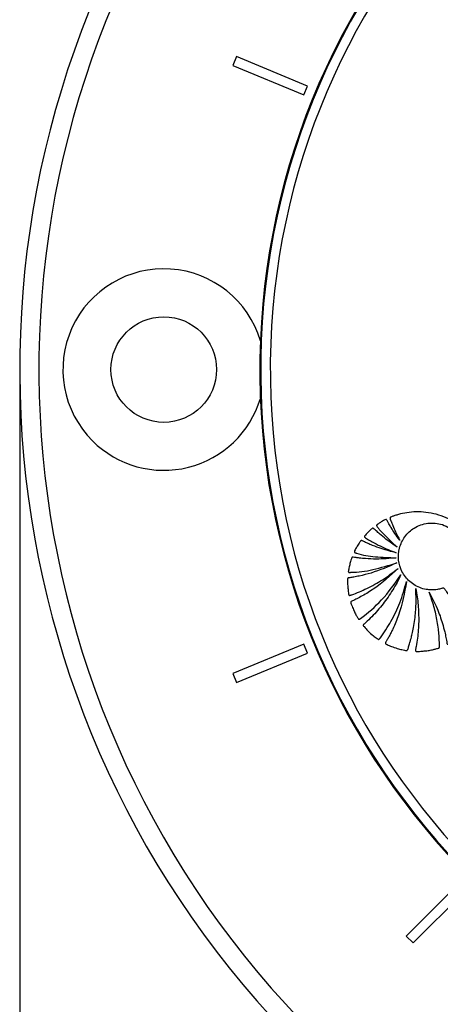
# Paper-space layout 'In-Ground Anchor' of a CAD drawing. Header units: millimetres. Extents: x 1591 to 17407, y 414 to 16227.
# Tile 26 of 67: x 3366 to 3453, y 10072 to 10277. Entities that reach past the tile are written whole.
import ezdxf

# ---------------------------------------------------------------- set-up
doc = ezdxf.new("R2010")
doc.units = ezdxf.units.MM
doc.layers.add('COMPONENT_GEOMETRY', color=7, linetype='Continuous')
doc.styles.add('SLDTEXTSTYLE1', font='TXT', dxfattribs={"width": 0.75})
doc.dimstyles.new('SLDDIMSTYLE0', dxfattribs={"dimtxt": 100, "dimasz": 6.604, "dimexe": 0, "dimexo": 0.0625, "dimgap": 25, "dimtad": 0, "dimtih": 1, "dimtoh": 1, "dimdec": 0, "dimlfac": 0.5, "dimrnd": 1e-09, "dimzin": 12, "dimdsep": 46, "dimtxsty": 'SLDTEXTSTYLE1', "dimsah": 1, "dimcen": 0.09, "dimadec": 0, "dimazin": 3, "dimtfac": 1, "dimtdec": 0, "dimtofl": 0, "dimtmove": 0, "dimatfit": 3, "dimfxl": 1, "dimfrac": 2, "dimtolj": 1, "dimtzin": 12, "dimarcsym": 0})

# ---------------------------------------------------------------- blocks, each defined once
blk = doc.blocks.new('_D_13')
at = {"layer": 'COMPONENT_GEOMETRY', "color": 7, "ltscale": 2}
for p, q in [((8879.1, 12946.13), (8879.1, 8407.68)), ((3365.77, 10201.36), (3365.77, 8407.68)), ((3365.77, 8414.03), (5974.66, 8414.03)), ((8879.1, 8414.03), (6270.21, 8414.03))]:
    blk.add_line(p, q, dxfattribs=at)
for points in [[(3365.77, 8414.03), (3372.37, 8413.02), (3372.37, 8415.05)], [(8879.1, 8414.03), (8872.5, 8415.05), (8872.5, 8413.02)]]:
    blk.add_solid(points, dxfattribs=at)
at = {"layer": 'COMPONENT_GEOMETRY', "color": 7, "ltscale": 2, "insert": (5974.66, 8463.56), "char_height": 100, "attachment_point": 1, "style": 'SLDTEXTSTYLE1'}
blk.add_mtext('2757', dxfattribs=at)

psp = doc.layouts.new('In-Ground Anchor')

# ---------------------------------------------------------------- linework, layer by layer
at = {"color": 7, "linetype": 'Continuous', "lineweight": 25, "ltscale": 2}
for p, q in [((3410.94, 10269.12), (3410.18, 10267.27)), ((3425.72, 10262.99), (3410.94, 10269.12)), ((3410.18, 10267.27), (3424.96, 10261.14)), ((3424.96, 10261.14), (3425.72, 10262.99)), ((3424.96, 10146.66), (3410.18, 10140.53)), ((3425.72, 10144.81), (3424.96, 10146.66)), ((3410.94, 10138.69), (3425.72, 10144.81)), ((3410.18, 10140.53), (3410.94, 10138.69)), ((3457.58, 10097.13), (3446.27, 10085.81)), ((3447.68, 10084.4), (3459, 10095.71)), ((3446.27, 10085.81), (3447.68, 10084.4))]:
    psp.add_line(p, q, dxfattribs=at)
at = {"color": 7, "linetype": 'Continuous', "lineweight": 25, "ltscale": 4}
psp.add_circle((3395.77, 10203.9), 11, dxfattribs=at)
for centre, radius, start, end in [((3565.77, 10203.9), 200, 65.6403, 24.3597), ((3565.77, 10203.9), 196, 66.0814, 23.9186), ((3565.77, 10203.9), 150, 91.6933, 358.3067), ((3565.77, 10203.9), 149.82, 91.6649, 358.3351), ((3565.77, 10203.9), 147.82, 92.3895, 357.6105), ((3395.77, 10203.9), 21, 16.6399, 225), ((3395.77, 10203.9), 21, 225, 343.3601)]:
    psp.add_arc(centre, radius, start, end, dxfattribs=at)
at = {"color": 7, "linetype": 'Continuous', "lineweight": 25, "ltscale": 2}
for points, knots in [([(3458.4, 10170.92), (3457.16, 10171.68), (3454.67, 10173.2), (3450.51, 10174.33), (3447.1, 10174.25), (3444.97, 10173.8), (3444.07, 10173.52), (3443.63, 10173.37), (3443.35, 10173.26), (3443.11, 10173.19), (3442.95, 10173.1), (3442.89, 10173.02), (3442.87, 10172.91), (3442.91, 10172.77), (3442.97, 10172.6), (3443.04, 10172.45), (3443.21, 10172.06), (3443.5, 10171.26), (3444.1, 10169.92), (3444.62, 10168.91), (3444.92, 10168.33)], [0, 0, 0, 0, 0.202229, 0.40583, 0.591312, 0.672978, 0.708933, 0.723066, 0.737203, 0.751345, 0.758346, 0.76153, 0.764796, 0.773005, 0.782354, 0.789654, 0.796108, 0.841429, 0.909395, 1, 1, 1, 1]), ([(3444.36, 10166.91), (3443.57, 10167.45), (3442.32, 10168.3), (3440.9, 10169.48), (3440.1, 10170.19), (3439.69, 10170.58), (3439.49, 10170.8), (3439.36, 10170.86), (3439.28, 10170.84), (3439.23, 10170.83), (3439.13, 10170.75), (3438.91, 10170.59), (3438.54, 10170.24), (3438.15, 10169.82), (3437.81, 10169.46), (3437.64, 10169.28), (3437.58, 10169.18), (3437.56, 10169.13), (3437.55, 10169.08), (3437.56, 10169.01), (3437.63, 10168.93), (3437.85, 10168.79), (3438.37, 10168.47), (3439.38, 10167.87), (3441.34, 10166.83), (3443.04, 10166.16), (3444.17, 10165.71)], [0, 0, 0, 0, 0.173667, 0.277701, 0.336774, 0.369433, 0.380571, 0.39028, 0.39292, 0.395812, 0.399929, 0.415802, 0.444961, 0.493447, 0.520917, 0.534753, 0.538746, 0.542045, 0.544886, 0.547523, 0.554857, 0.56349, 0.595044, 0.666572, 0.779172, 1, 1, 1, 1]), ([(3444.92, 10168.33), (3444.57, 10168.81), (3443.94, 10169.66), (3443.21, 10170.81), (3442.75, 10171.58), (3442.5, 10172.03), (3442.33, 10172.31), (3442.25, 10172.52), (3442.14, 10172.63), (3442.09, 10172.65), (3442.04, 10172.66), (3441.77, 10172.6), (3441.35, 10172.32), (3440.85, 10172.02), (3440.48, 10171.77), (3440.27, 10171.64), (3440.15, 10171.54), (3440.1, 10171.47), (3440.08, 10171.4), (3440.1, 10171.33), (3440.17, 10171.21), (3440.39, 10170.94), (3440.83, 10170.39), (3442.13, 10168.96), (3443.39, 10167.8), (3444.36, 10166.91)], [0, 0, 0, 0, 0.127698, 0.23016, 0.296705, 0.322542, 0.341877, 0.367198, 0.371042, 0.374711, 0.378669, 0.383492, 0.434305, 0.485478, 0.510406, 0.531464, 0.538702, 0.544566, 0.549073, 0.554075, 0.560071, 0.580208, 0.62816, 0.714057, 1, 1, 1, 1]), ([(3458.87, 10149.43), (3458.92, 10149.48), (3458.99, 10149.54), (3459.05, 10149.64), (3459.05, 10149.73), (3459, 10149.88), (3458.83, 10150.28), (3458.47, 10151.18), (3457.61, 10153.01), (3456.46, 10155.03), (3455.33, 10156.76), (3454.6, 10157.65), (3454.31, 10158.18), (3453.98, 10158.37), (3453.78, 10158.33), (3453.39, 10158.21), (3452.64, 10158.01), (3451.81, 10157.96), (3451.14, 10157.99), (3450.42, 10158.05), (3448.93, 10158.4), (3446.9, 10159.57), (3445.26, 10161.7), (3444.53, 10164.19), (3444.71, 10166.76), (3445.85, 10169.17), (3447.92, 10171.11), (3450.75, 10172.08), (3453.98, 10171.8), (3456.82, 10169.93), (3458.28, 10167.78), (3459.07, 10166.25), (3459.53, 10165.54), (3460.11, 10164.91), (3460.61, 10164.2), (3460.65, 10163.34), (3460.71, 10162.71), (3460.74, 10162.29), (3460.75, 10162.1), (3460.75, 10162.02), (3460.75, 10161.98), (3460.75, 10161.97), (3460.75, 10161.96), (3460.75, 10161.96), (3460.75, 10161.95), (3460.78, 10161.38), (3460.8, 10160.22), (3460.77, 10158.49), (3460.68, 10156.76), (3460.55, 10155.03), (3460.38, 10153.31), (3460.23, 10151.91), (3460.13, 10151.09), (3460.1, 10150.85)], [0, 0, 0, 0, 0.003297, 0.004451, 0.006013, 0.007636, 0.011934, 0.027751, 0.05586, 0.112253, 0.143271, 0.15814, 0.169338, 0.172814, 0.176034, 0.179185, 0.193339, 0.214276, 0.219972, 0.226844, 0.249998, 0.295821, 0.339794, 0.380454, 0.421963, 0.465245, 0.509563, 0.559447, 0.609406, 0.66537, 0.721796, 0.736556, 0.751316, 0.763526, 0.779318, 0.792631, 0.805356, 0.811072, 0.813587, 0.814694, 0.815181, 0.815395, 0.815489, 0.815531, 0.815549, 0.815563, 0.844179, 0.872842, 0.901542, 0.930254, 0.95894, 0.98755, 1, 1, 1, 1]), ([(3444.17, 10165.71), (3443.13, 10165.98), (3441.46, 10166.41), (3439.48, 10167.14), (3438.27, 10167.66), (3437.57, 10167.97), (3437.18, 10168.18), (3437.03, 10168.26), (3436.94, 10168.27), (3436.9, 10168.27), (3436.85, 10168.26), (3436.79, 10168.21), (3436.71, 10168.09), (3436.6, 10167.93), (3436.41, 10167.66), (3436.11, 10167.19), (3435.79, 10166.65), (3435.56, 10166.21), (3435.47, 10166), (3435.45, 10165.91), (3435.47, 10165.83), (3435.53, 10165.77), (3435.62, 10165.72), (3435.73, 10165.69), (3435.82, 10165.67), (3435.88, 10165.66), (3435.91, 10165.65), (3435.92, 10165.65), (3435.92, 10165.65), (3435.92, 10165.65), (3435.92, 10165.65), (3435.92, 10165.65), (3435.92, 10165.65), (3437.17, 10165.19), (3439.95, 10164.84), (3442.71, 10164.71), (3444.14, 10164.65)], [0, 0, 0, 0, 0.165667, 0.266278, 0.325785, 0.370092, 0.385201, 0.39415, 0.396289, 0.398331, 0.400329, 0.40485, 0.409546, 0.422041, 0.435841, 0.460922, 0.507787, 0.532655, 0.538534, 0.542969, 0.546556, 0.550022, 0.555764, 0.56218, 0.567863, 0.570218, 0.571206, 0.57163, 0.571814, 0.571894, 0.57193, 0.571945, 0.571952, 0.571958, 0.777413, 1, 1, 1, 1]), ([(3444.14, 10164.65), (3442.78, 10164.53), (3440.65, 10164.35), (3438.11, 10164.45), (3436.7, 10164.6), (3435.84, 10164.69), (3435.38, 10164.8), (3435.12, 10164.81), (3435.05, 10164.8), (3435, 10164.78), (3434.96, 10164.74), (3434.91, 10164.64), (3434.83, 10164.44), (3434.68, 10163.96), (3434.47, 10163.23), (3434.32, 10162.46), (3434.21, 10161.99), (3434.2, 10161.8), (3434.21, 10161.74), (3434.24, 10161.69), (3434.28, 10161.66), (3434.4, 10161.61), (3434.54, 10161.62), (3434.67, 10161.64), (3434.72, 10161.65), (3434.74, 10161.65), (3434.75, 10161.65), (3434.76, 10161.65), (3434.76, 10161.65), (3434.76, 10161.65), (3434.76, 10161.65), (3434.76, 10161.65), (3436.28, 10161.62), (3439.52, 10162.15), (3442.63, 10163.1), (3444.28, 10163.61)], [0, 0, 0, 0, 0.181563, 0.281452, 0.336766, 0.368324, 0.39543, 0.400295, 0.402716, 0.404776, 0.406735, 0.410779, 0.419527, 0.434462, 0.477332, 0.519899, 0.538335, 0.541449, 0.544399, 0.546346, 0.54884, 0.551627, 0.562442, 0.56711, 0.56892, 0.56965, 0.569956, 0.570088, 0.570146, 0.570171, 0.570182, 0.570187, 0.57019, 0.771131, 1, 1, 1, 1]), ([(3444.28, 10163.61), (3442.52, 10162.83), (3439.99, 10161.71), (3436.93, 10160.96), (3435.6, 10160.7), (3434.94, 10160.59), (3434.55, 10160.52), (3434.28, 10160.51), (3434.14, 10160.45), (3434.09, 10160.4), (3434.06, 10160.33), (3434.04, 10160.2), (3434.05, 10159.96), (3434.05, 10159.39), (3434.07, 10158.61), (3434.18, 10157.77), (3434.23, 10157.25), (3434.29, 10157), (3434.33, 10156.91), (3434.38, 10156.86), (3434.44, 10156.83), (3434.57, 10156.82), (3434.71, 10156.88), (3434.84, 10156.93), (3434.89, 10156.96), (3434.91, 10156.97), (3434.92, 10156.97), (3434.92, 10156.97), (3434.93, 10156.97), (3434.93, 10156.97), (3434.93, 10156.97), (3434.93, 10156.97), (3436, 10157.32), (3438.17, 10158.29), (3441.44, 10160.06), (3443.48, 10161.63), (3444.55, 10162.45)], [0, 0, 0, 0, 0.221217, 0.318628, 0.36153, 0.378392, 0.39526, 0.406999, 0.409707, 0.412374, 0.415346, 0.417923, 0.427889, 0.443092, 0.483276, 0.518157, 0.540037, 0.544161, 0.547903, 0.550197, 0.552664, 0.555264, 0.565387, 0.569719, 0.571382, 0.572047, 0.572325, 0.572445, 0.572497, 0.57252, 0.57253, 0.572534, 0.572538, 0.702949, 0.845438, 1, 1, 1, 1]), ([(3444.55, 10162.45), (3442.94, 10160.96), (3440.63, 10158.82), (3437.57, 10156.97), (3436.21, 10156.24), (3435.53, 10155.91), (3435.14, 10155.69), (3434.83, 10155.61), (3434.71, 10155.48), (3434.69, 10155.35), (3434.79, 10155.04), (3435.03, 10154.45), (3435.35, 10153.64), (3435.74, 10152.87), (3436.04, 10152.35), (3436.2, 10152.05), (3436.3, 10151.91), (3436.4, 10151.85), (3436.51, 10151.86), (3436.59, 10151.91), (3436.66, 10151.96), (3436.7, 10151.99), (3436.72, 10152.01), (3436.73, 10152.01), (3436.74, 10152.02), (3436.74, 10152.02), (3436.74, 10152.02), (3436.74, 10152.02), (3436.74, 10152.02), (3438.29, 10153.19), (3441.5, 10155.89), (3443.89, 10159.31), (3445.15, 10161.13)], [0, 0, 0, 0, 0.225553, 0.324917, 0.368667, 0.38586, 0.403056, 0.414898, 0.417663, 0.420662, 0.427984, 0.450146, 0.487433, 0.517652, 0.539746, 0.549342, 0.553136, 0.557092, 0.560364, 0.563982, 0.567438, 0.568972, 0.56964, 0.569931, 0.570058, 0.570115, 0.570139, 0.57015, 0.570155, 0.570159, 0.77153, 1, 1, 1, 1]), ([(3445.15, 10161.13), (3444.89, 10160.6), (3444.37, 10159.53), (3443.47, 10157.98), (3442.49, 10156.49), (3441.44, 10155.05), (3440.3, 10153.67), (3439.1, 10152.35), (3438.14, 10151.46), (3437.57, 10150.9), (3437.37, 10150.77), (3437.3, 10150.65), (3437.3, 10150.58), (3437.34, 10150.46), (3437.7, 10150.09), (3438.34, 10149.34), (3439.27, 10148.53), (3439.98, 10147.97), (3440.33, 10147.72), (3440.46, 10147.67), (3440.53, 10147.66), (3440.61, 10147.69), (3440.69, 10147.76), (3440.76, 10147.85), (3440.81, 10147.93), (3440.85, 10147.99), (3440.86, 10148.01), (3440.87, 10148.02), (3440.87, 10148.02), (3440.87, 10148.02), (3440.87, 10148.02), (3440.87, 10148.02), (3440.87, 10148.02), (3441.66, 10149.11), (3443.19, 10151.45), (3445.08, 10155.36), (3445.89, 10158.23), (3446.31, 10159.71)], [0, 0, 0, 0, 0.057426, 0.114826, 0.172212, 0.229592, 0.286977, 0.344377, 0.401806, 0.412893, 0.421478, 0.424076, 0.425858, 0.427738, 0.436263, 0.474569, 0.523369, 0.554574, 0.56231, 0.564903, 0.567089, 0.56915, 0.572812, 0.576881, 0.580591, 0.582187, 0.582872, 0.58317, 0.5833, 0.583357, 0.583382, 0.583394, 0.583398, 0.583402, 0.713102, 0.851978, 1, 1, 1, 1]), ([(3446.31, 10159.71), (3445.88, 10157.35), (3445.26, 10153.95), (3443.8, 10150.51), (3443.11, 10149.07), (3442.72, 10148.34), (3442.38, 10147.68), (3442.07, 10147.26), (3441.95, 10147), (3441.92, 10146.88), (3441.97, 10146.76), (3442.17, 10146.62), (3442.59, 10146.47), (3443.35, 10146.11), (3444.3, 10145.8), (3445.22, 10145.54), (3445.86, 10145.44), (3446.21, 10145.33), (3446.41, 10145.35), (3446.52, 10145.42), (3446.65, 10145.75), (3446.82, 10146.36), (3447.06, 10147.13), (3447.29, 10147.96), (3447.53, 10148.93), (3447.8, 10150.25), (3448.13, 10152.32), (3448.37, 10155.03), (3448.28, 10157.17), (3448.24, 10158.25)], [0, 0, 0, 0, 0.226719, 0.326617, 0.352802, 0.378996, 0.4052, 0.423578, 0.427975, 0.432067, 0.43542, 0.439009, 0.45551, 0.47762, 0.518825, 0.549936, 0.567789, 0.580796, 0.58381, 0.586672, 0.592895, 0.616517, 0.647493, 0.669087, 0.698685, 0.742291, 0.796476, 0.898237, 1, 1, 1, 1]), ([(3448.24, 10158.25), (3448.35, 10157.68), (3448.55, 10156.54), (3448.75, 10154.82), (3448.85, 10153.09), (3448.87, 10151.36), (3448.79, 10149.63), (3448.6, 10147.91), (3448.44, 10146.49), (3448.18, 10145.64), (3448.18, 10145.32), (3448.21, 10145.26), (3448.26, 10145.2), (3448.37, 10145.16), (3448.79, 10145.12), (3449.35, 10145.2), (3450.2, 10145.25), (3451.01, 10145.36), (3451.75, 10145.52), (3452.27, 10145.64), (3452.62, 10145.75), (3452.91, 10145.8), (3453.11, 10145.88), (3453.18, 10145.98), (3453.22, 10146.19), (3453.17, 10146.57), (3453.17, 10147.11), (3453.13, 10147.76), (3453.08, 10148.67), (3452.95, 10149.9), (3452.66, 10151.92), (3452.09, 10154.52), (3451.39, 10156.52), (3451.03, 10157.53)], [0, 0, 0, 0, 0.05771, 0.11539, 0.173053, 0.230709, 0.288371, 0.346051, 0.403765, 0.431524, 0.433822, 0.435859, 0.437913, 0.441817, 0.446383, 0.480892, 0.497729, 0.531857, 0.561892, 0.573691, 0.58549, 0.597662, 0.603357, 0.606247, 0.609835, 0.624207, 0.643874, 0.663907, 0.689821, 0.73464, 0.787656, 0.89382, 1, 1, 1, 1]), ([(3451.03, 10157.53), (3451.61, 10156.4), (3452.71, 10154.29), (3453.69, 10151.47), (3454.23, 10149.43), (3454.54, 10148.06), (3454.67, 10147.23), (3454.75, 10146.77), (3454.79, 10146.7), (3454.84, 10146.66), (3454.92, 10146.64), (3455.02, 10146.66), (3455.14, 10146.72), (3455.35, 10146.85), (3455.66, 10147), (3456.43, 10147.45), (3457.55, 10148.21), (3458.43, 10149.02), (3458.87, 10149.43)], [0, 0, 0, 0, 0.229182, 0.431712, 0.540852, 0.613251, 0.685771, 0.694462, 0.697029, 0.701156, 0.704892, 0.711452, 0.71865, 0.729129, 0.755851, 0.782573, 0.891294, 1, 1, 1, 1])]:
    psp.add_open_spline(points, degree=3, knots=knots, dxfattribs=at)

# ---------------------------------------------------------------- dimensions: what is measured, and where the dimension line sits
at = {"layer": 'COMPONENT_GEOMETRY', "color": 7, "ltscale": 2}
dim = psp.add_linear_dim(base=(3365.77, 8414.03), p1=(8879.1, 12948.67), p2=(3365.77, 10203.9), dimstyle='SLDDIMSTYLE0', dxfattribs=at)
dim.commit()
dim.dimension.update_dxf_attribs({"geometry": '_D_13', "text_midpoint": (6122.44, 8414.03), "dimtype": 160})

doc.saveas('drawing.dxf')
